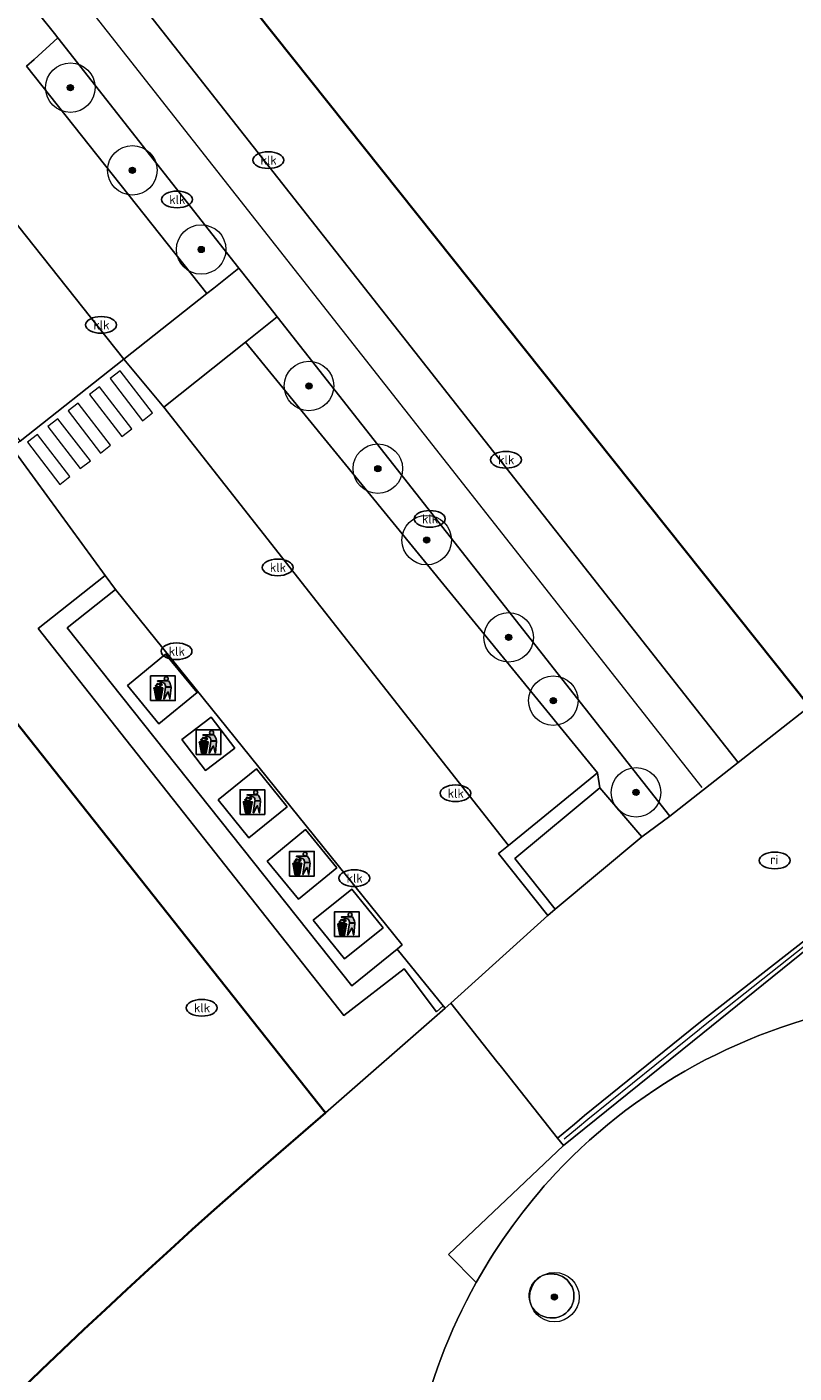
# Model space of a CAD drawing. Header units: metres. Extents: x 103671 to 105190, y 427150 to 429171.
# Tile 21 of 256: x 103855 to 103886, y 427572 to 427626. Entities that reach past the tile are written whole.
import ezdxf
from ezdxf.enums import TextEntityAlignment as Align

# ---------------------------------------------------------------- set-up
doc = ezdxf.new("R2010")
doc.units = ezdxf.units.M
for name, color, linetype, lineweight in [('B-WE-GR-BOOM-S', 253, 'Continuous', 25), ('B-WE-GR-HAAG-GV', 253, 'Continuous', 13), ('B-WE-IE-AFVAL APART PLAATS-S', 253, 'Continuous', 25), ('B-WE-IE-MEUBILAIR-S', 253, 'Continuous', 25), ('B-WE-OG-BEBOUWING-GV', 253, 'Continuous', 35), ('B-WE-OG-TERREIN_BEGROEID-GV', 253, 'Continuous', 18), ('B-WE-OG-TERREIN_ONBEGROEID_ZAND-GV', 253, 'Continuous', 18), ('B-WE-RI-HWA_GOOT_LIJNGOOT-G', 253, 'Continuous', 18), ('B-WE-VH-GESLOTENVERHARDING_ASFALT-GV', 253, 'Continuous', 18), ('B-WE-VH-GESLOTENVERHARDING_BETON-GV', 253, 'Continuous', 18), ('B-WE-VH-ONVERHARD_ZAND-GV', 253, 'Continuous', 18), ('B-WE-VH-OPENVERHARDING-GV', 253, 'Continuous', 18), ('B-WE-VH-OPENVERHARDING_BETONSTRAATSTEEN-GV', 253, 'Continuous', 18), ('B-WE-VH-OPENVERHARDING_TEGEL-GV', 253, 'Continuous', 18), ('X-XX-AL-VERWIJZING-G', 253, 'Continuous', 18)]:
    doc.layers.add(name, color=color, linetype=linetype, lineweight=lineweight)
doc.styles.add('NLCS-ISO', font='NLCS-ISO.ttf')

# ---------------------------------------------------------------- blocks, each defined once
blk = doc.blocks.new('SIE-AFVAL APART PLAATS-SO')
h = blk.add_hatch(color=256)
h.dxf.hatch_style = 1
h.paths.add_polyline_path([(-0.09, 0.07), (-1.76, 0.07, 0.819081), (-1.79, -0.09), (-1.4, -2.19, 0.36153), (-1.37, -2.21), (-0.47, -2.21, 0.36153), (-0.44, -2.19), (-0.05, -0.09, 0.819081)])
h.paths.add_polyline_path([(-0.16, -0.1), (-0.2, -0.33), (-0.49, -0.33), (-0.47, -0.1)], flags=16)
h.paths.add_polyline_path([(-0.55, -0.1), (-0.58, -0.33), (-0.87, -0.33), (-0.87, -0.1)], flags=16)
h.paths.add_polyline_path([(-0.22, -0.42), (-0.27, -0.73), (-0.53, -0.73), (-0.5, -0.42)], flags=16)
h.paths.add_polyline_path([(-0.58, -0.42), (-0.61, -0.73), (-0.87, -0.73), (-0.87, -0.42)], flags=16)
h.paths.add_polyline_path([(-0.95, -0.1), (-0.95, -0.33), (-1.27, -0.33), (-1.29, -0.1)], flags=16)
h.paths.add_polyline_path([(-0.95, -0.42), (-0.95, -0.73), (-1.23, -0.73), (-1.26, -0.42)], flags=16)
h.paths.add_polyline_path([(-0.29, -0.83), (-0.34, -1.09), (-0.56, -1.09), (-0.54, -0.83)], flags=16)
h.paths.add_polyline_path([(-0.62, -0.83), (-0.65, -1.09), (-0.87, -1.09), (-0.87, -0.83)], flags=16)
h.paths.add_polyline_path([(-0.95, -0.83), (-0.95, -1.09), (-1.2, -1.09), (-1.22, -0.83)], flags=16)
h.paths.add_polyline_path([(-1.35, -0.33), (-1.64, -0.33), (-1.69, -0.1), (-1.37, -0.1)], flags=16)
h.paths.add_polyline_path([(-1.34, -0.42), (-1.31, -0.73), (-1.57, -0.73), (-1.63, -0.42)], flags=16)
h.paths.add_polyline_path([(-0.36, -1.18), (-0.41, -1.44), (-0.6, -1.44), (-0.57, -1.18)], flags=16)
h.paths.add_polyline_path([(-0.65, -1.18), (-0.68, -1.44), (-0.87, -1.44), (-0.87, -1.18)], flags=16)
h.paths.add_polyline_path([(-1.3, -0.83), (-1.28, -1.09), (-1.5, -1.09), (-1.55, -0.83)], flags=16)
h.paths.add_polyline_path([(-0.95, -1.18), (-0.95, -1.44), (-1.17, -1.44), (-1.19, -1.18)], flags=16)
h.paths.add_polyline_path([(-0.42, -1.53), (-0.47, -1.79), (-0.63, -1.79), (-0.6, -1.53)], flags=16)
h.paths.add_polyline_path([(-1.27, -1.18), (-1.25, -1.44), (-1.44, -1.44), (-1.49, -1.18)], flags=16)
h.paths.add_polyline_path([(-0.69, -1.53), (-0.71, -1.79), (-0.87, -1.79), (-0.87, -1.53)], flags=16)
h.paths.add_polyline_path([(-0.95, -1.53), (-0.95, -1.79), (-1.13, -1.79), (-1.16, -1.53)], flags=16)
h.paths.add_polyline_path([(-1.24, -1.53), (-1.22, -1.79), (-1.37, -1.79), (-1.42, -1.53)], flags=16)
h.paths.add_polyline_path([(-0.49, -1.89), (-0.53, -2.13), (-0.66, -2.13), (-0.64, -1.89)], flags=16)
h.paths.add_polyline_path([(-0.72, -1.89), (-0.74, -2.13), (-0.87, -2.13), (-0.87, -1.89)], flags=16)
h.paths.add_polyline_path([(-0.95, -1.89), (-0.95, -2.13), (-1.1, -2.13), (-1.12, -1.89)], flags=16)
h.paths.add_polyline_path([(-1.21, -1.89), (-1.18, -2.13), (-1.31, -2.13), (-1.35, -1.89)], flags=16)
h.paths.add_polyline_path([(-0.19, 0.78, -0.01173), (-0.3, 0.78, -0.148797), (-0.42, 1.03, -0.136076), (-0.69, 0.87), (-0.78, 0.85, -0.038293), (-1.14, 0.96), (-1.19, 0.81, -0.243822), (-1.56, 0.45, 0.344326), (-1, 0.22, -0.139345), (-0.6, 0.22, 0.618436), (-0.56, 0.27, -0.441494), (-0.47, 0.44, 0.309048)])
h.paths.add_polyline_path([(-0.49, 0.51, 0.351556), (-0.64, 0.31, 0.121061), (-1.02, 0.29, -0.288745), (-1.45, 0.42, 0.203599), (-1.12, 0.79), (-1.09, 0.87, 0.083075), (-0.28, 0.71, -0.242261)], flags=16)
h.paths.add_polyline_path([(-0.4, 0.79, -0.023345), (-0.63, 0.82, 0.07081), (-0.46, 0.9, 0.059965)], flags=16)
h.paths.add_polyline_path([(1.12, 1.48), (-1.07, 1.48, 0.860559), (-1.08, 1.42), (0.29, 1, -0.146703), (0.53, 0.28, 0.421968), (0.56, 0.25), (1.6, 0.31, 0.450293), (1.63, 0.34, 0.122241)])
h.paths.add_polyline_path([(0.26, 1.93, 1), (1.07, 1.93, 1)])
h.paths.add_polyline_path([(1.65, 0.15, 0.429303), (1.62, 0.18), (0.55, 0.23, 0.38429), (0.51, 0.2), (0.16, -2.16, 0.83726), (0.22, -2.18), (0.99, -0.78, -0.688204), (1.05, -0.78), (1.36, -2.14, 0.84934), (1.42, -2.14)])
for p, q in [((-0.09, 0.07), (-1.76, 0.07)), ((-1.4, -2.19), (-1.79, -0.09)), ((-1.37, -0.1), (-1.69, -0.1)), ((-1.64, -0.33), (-1.69, -0.1)), ((-1.64, -0.33), (-1.35, -0.33)), ((-1.63, -0.42), (-1.34, -0.42)), ((-1.57, -0.73), (-1.63, -0.42)), ((-1.57, -0.73), (-1.31, -0.73)), ((-1.55, -0.83), (-1.3, -0.83)), ((-1.5, -1.09), (-1.55, -0.83)), ((-1.5, -1.09), (-1.28, -1.09)), ((-1.49, -1.18), (-1.27, -1.18)), ((-1.44, -1.44), (-1.49, -1.18)), ((-1.44, -1.44), (-1.25, -1.44)), ((-1.42, -1.53), (-1.24, -1.53)), ((-1.37, -1.79), (-1.42, -1.53)), ((-1.37, -1.79), (-1.22, -1.79)), ((-1.37, -2.21), (-0.47, -2.21)), ((-1.31, -2.13), (-1.35, -1.89)), ((-1.35, -1.89), (-1.21, -1.89)), ((-1.31, -2.13), (-1.18, -2.13)), ((-0.95, -0.1), (-1.29, -0.1)), ((-1.27, -0.33), (-0.95, -0.33)), ((-1.26, -0.42), (-0.95, -0.42)), ((-1.23, -0.73), (-0.95, -0.73)), ((-1.22, -0.83), (-0.95, -0.83)), ((-1.2, -1.09), (-0.95, -1.09)), ((-1.19, -1.18), (-0.95, -1.18)), ((-1.17, -1.44), (-0.95, -1.44)), ((-1.16, -1.53), (-0.95, -1.53)), ((-1.13, -1.79), (-0.95, -1.79)), ((-1.12, -1.89), (-0.95, -1.89)), ((-1.1, -2.13), (-0.95, -2.13)), ((-0.95, -0.1), (-0.95, -0.33)), ((-0.95, -0.42), (-0.95, -0.73)), ((-0.95, -0.83), (-0.95, -1.09)), ((-0.95, -1.18), (-0.95, -1.44)), ((-0.95, -1.53), (-0.95, -1.79)), ((-0.95, -1.89), (-0.95, -2.13)), ((-0.87, -0.1), (-0.87, -0.33)), ((-0.55, -0.1), (-0.87, -0.1)), ((-0.87, -0.33), (-0.58, -0.33)), ((-0.87, -0.42), (-0.87, -0.73)), ((-0.87, -0.42), (-0.58, -0.42)), ((-0.87, -0.73), (-0.61, -0.73)), ((-0.87, -0.83), (-0.62, -0.83)), ((-0.87, -0.83), (-0.87, -1.09)), ((-0.87, -1.09), (-0.65, -1.09)), ((-0.87, -1.18), (-0.65, -1.18)), ((-0.87, -1.18), (-0.87, -1.44)), ((-0.87, -1.44), (-0.68, -1.44)), ((-0.87, -1.53), (-0.69, -1.53)), ((-0.87, -1.53), (-0.87, -1.79)), ((-0.87, -1.79), (-0.71, -1.79)), ((-0.87, -1.89), (-0.87, -2.13)), ((-0.87, -1.89), (-0.72, -1.89)), ((-0.87, -2.13), (-0.74, -2.13)), ((-0.66, -2.13), (-0.53, -2.13)), ((-0.64, -1.89), (-0.49, -1.89)), ((-0.63, -1.79), (-0.47, -1.79)), ((-0.6, -1.44), (-0.41, -1.44)), ((-0.6, -1.53), (-0.42, -1.53)), ((-0.57, -1.18), (-0.36, -1.18)), ((-0.56, -1.09), (-0.34, -1.09)), ((-0.54, -0.83), (-0.29, -0.83)), ((-0.53, -0.73), (-0.27, -0.73)), ((-0.53, -2.13), (-0.49, -1.89)), ((-0.5, -0.42), (-0.22, -0.42)), ((-0.49, -0.33), (-0.2, -0.33)), ((-0.16, -0.1), (-0.47, -0.1)), ((-0.47, -1.79), (-0.42, -1.53)), ((-0.44, -2.19), (-0.05, -0.09)), ((-0.41, -1.44), (-0.36, -1.18)), ((-0.34, -1.09), (-0.29, -0.83)), ((-0.27, -0.73), (-0.22, -0.42)), ((-0.2, -0.33), (-0.16, -0.1))]:
    blk.add_line(p, q)
blk.add_lwpolyline([(-2.5, -2.51), (2.5, -2.51), (2.5, 2.49), (-2.5, 2.49)], close=True)
for points in [[(-0.78, 0.85, -0.038293), (-1.14, 0.96), (-1.19, 0.81, -0.243822), (-1.56, 0.45, 0.344326), (-1, 0.22, -0.139345), (-0.6, 0.22, 0.618436), (-0.56, 0.27, -0.441494), (-0.47, 0.44, 0.309048), (-0.19, 0.78, -0.01173), (-0.3, 0.78, -0.01173)], [(-0.78, 0.85), (-0.69, 0.87, 0.136076), (-0.42, 1.03, 0.156405), (-0.29, 0.77)], [(-0.78, 0.85), (-0.69, 0.87, 0.136076), (-0.42, 1.03, 0.148797), (-0.3, 0.78, 0.148797)], [(-0.63, 0.82, 0.07081), (-0.46, 0.9, 0.059965), (-0.4, 0.79, 0.059965)], [(-0.4, 0.79, -0.023345), (-0.63, 0.82)]]:
    blk.add_lwpolyline(points, format="xyb")
for points in [[(-1.09, 0.87), (-1.12, 0.79, -0.203599), (-1.45, 0.42, 0.288745), (-1.02, 0.29, -0.121061), (-0.64, 0.31, -0.351556), (-0.49, 0.51, 0.242261), (-0.28, 0.71, -0.083075)], [(-1.07, 1.48), (1.12, 1.48, -0.122241), (1.63, 0.34, -0.450293), (1.6, 0.31), (0.56, 0.25, -0.421968), (0.53, 0.28, 0.146703), (0.29, 1), (-1.08, 1.42, -0.860559)], [(0.55, 0.23), (1.62, 0.18, -0.429303), (1.65, 0.15), (1.42, -2.14, -0.84934), (1.36, -2.14), (1.05, -0.78, 0.688204), (0.99, -0.78), (0.22, -2.18, -0.83726), (0.16, -2.16), (0.51, 0.2, -0.38429)]]:
    blk.add_lwpolyline(points, format="xyb", close=True)
for points in [[(-1.35, -0.33), (-1.37, -0.1)], [(-1.31, -0.73), (-1.34, -0.42)], [(-1.28, -1.09), (-1.3, -0.83)], [(-1.27, -0.33), (-1.29, -0.1)], [(-1.25, -1.44), (-1.27, -1.18)], [(-1.23, -0.73), (-1.26, -0.42)], [(-1.22, -1.79), (-1.24, -1.53)], [(-1.2, -1.09), (-1.22, -0.83)], [(-1.18, -2.13), (-1.21, -1.89)], [(-1.17, -1.44), (-1.19, -1.18)], [(-1.18, -2.22), (-1.18, -2.21)], [(-1.13, -1.79), (-1.16, -1.53)], [(-1.1, -2.13), (-1.12, -1.89)], [(-0.74, -2.13), (-0.72, -1.89)], [(-0.71, -1.79), (-0.69, -1.53)], [(-0.68, -1.44), (-0.65, -1.18)], [(-0.66, -2.13), (-0.64, -1.89)], [(-0.65, -1.09), (-0.62, -0.83)], [(-0.63, -1.79), (-0.6, -1.53)], [(-0.61, -0.73), (-0.58, -0.42)], [(-0.6, -1.44), (-0.57, -1.18)], [(-0.58, -0.33), (-0.55, -0.1)], [(-0.56, -1.09), (-0.54, -0.83)], [(-0.53, -0.73), (-0.5, -0.42)], [(-0.49, -0.33), (-0.47, -0.1)]]:
    blk.add_lwpolyline(points)
blk.add_circle((0.66, 1.93), 0.401)
for centre, radius, start, end in [((-1.76, -0.01), 0.0869, 90, 247.281), ((-0.09, -0.01), 0.0869, 292.719, 90), ((-1.37, -2.18), 0.0318, 190.4943, 270), ((-0.47, -2.18), 0.0318, 270, 349.5057)]:
    blk.add_arc(centre, radius, start, end)
blk = doc.blocks.new('SIE-MEUBILAIR_PUT_KOLK-SO')
blk.add_ellipse((0, 0), major_axis=(1.25, 0), ratio=0.54)
at = {"style": 'NLCS-ISO'}
blk.add_text('klk', height=0.75, dxfattribs=at).set_placement((0.03, 0), align=Align.MIDDLE_CENTER)
blk = doc.blocks.new('SIE-MEUBILAIR_PUT_RIOOLPUT-SO')
blk.add_ellipse((0, 0), major_axis=(1.25, 0), ratio=0.54)
at = {"style": 'NLCS-ISO'}
blk.add_text('ri', height=0.75, dxfattribs=at).set_placement((-0.04, 0.07), align=Align.MIDDLE_CENTER)
blk = doc.blocks.new('SGR-BOOM_GBKN-SO')
at = {"linetype": 'ByBlock', "lineweight": 18}
h = blk.add_hatch(color=0, dxfattribs=at)
h.dxf.hatch_style = 1
edge = h.paths.add_edge_path()
edge.add_arc((0, 0), 0.25, 0, 360)
at = {"color": 0, "linetype": 'ByBlock', "lineweight": 18}
for radius in [2, 0.25]:
    blk.add_circle((0, 0), radius, dxfattribs=at)
at = {"color": 0, "linetype": 'ByBlock', "lineweight": 18, "style": 'NLCS-ISO'}
blk.add_attdef('SOORT', (2.5, 0), '', height=1.5, dxfattribs=at)

msp = doc.modelspace()

# ---------------------------------------------------------------- linework, layer by layer
at = {"layer": 'B-WE-GR-HAAG-GV', "flags": 128}
msp.add_lwpolyline([(103878.306, 427595.843), (103874.709, 427592.901), (103874.314, 427592.578), (103876.306, 427590.075), (103876.603, 427590.326), (103874.971, 427592.371), (103878.413, 427595.229)], close=True, dxfattribs=at)
at = {"layer": 'B-WE-OG-BEBOUWING-GV', "flags": 128}
for points in [[(104012.381, 427666.372), (104000, 427687.907), (103980.318, 427722.141), (103973.257, 427734.422), (103970.342, 427739.492), (103968.875, 427742.044), (103968.65, 427742.435), (103967.083, 427745.191), (103964.3, 427750), (103963.453, 427751.474), (103961.955, 427754.08), (103958.311, 427760.418), (103947.368, 427750), (103844.318, 427651.893), (103886.888, 427598.523)], [(103867.315, 427582.092), (103853.955, 427598.938), (103851.223, 427595.729), (103843.143, 427586.238), (103839.369, 427581.805), (103839.158, 427581.557), (103839.452, 427581.307), (103843.117, 427578.186), (103832.402, 427566.939), (103830.364, 427568.71), (103824.707, 427562.201), (103826.745, 427560.43)]]:
    msp.add_lwpolyline(points, dxfattribs=at)
at = {"layer": 'B-WE-OG-BEBOUWING-GV'}
msp.add_lwpolyline([(103817.336, 427524.822, -0.074081), (103867.315, 427582.092)], format="xyb", dxfattribs=at)
at = {"layer": 'B-WE-OG-TERREIN_BEGROEID-GV', "flags": 128}
for points in [[(103856.484, 427625.541), (103855.527, 427624.672), (103855.221, 427624.395), (103862.518, 427615.207), (103862.8, 427615.431), (103863.81, 427616.233)], [(103881.244, 427594.081), (103865.363, 427614.261), (103864.079, 427613.242), (103878.306, 427595.843), (103878.413, 427595.229), (103880.101, 427593.251)], [(103856.873, 427601.704), (103858.826, 427603.253), (103858.401, 427603.819), (103855.699, 427601.674), (103868.06, 427586.035), (103870.5, 427587.915), (103871.797, 427586.173), (103872.07, 427586.417), (103870.207, 427588.714), (103868.383, 427587.234)]]:
    msp.add_lwpolyline(points, close=True, dxfattribs=at)
at = {"layer": 'B-WE-OG-TERREIN_ONBEGROEID_ZAND-GV', "flags": 128}
msp.add_lwpolyline([(103876.306, 427590.075), (103876.603, 427590.326), (103874.971, 427592.371), (103878.413, 427595.229), (103878.306, 427595.843), (103874.709, 427592.901), (103874.314, 427592.578)], close=True, dxfattribs=at)
at = {"layer": 'B-WE-RI-HWA_GOOT_LIJNGOOT-G', "flags": 128}
msp.add_lwpolyline([(103876.963, 427581.043), (103877.508, 427581.483), (103877.922, 427581.833), (103882.439, 427585.474), (103882.535, 427585.552), (103888.115, 427589.976), (103888.51, 427590.292), (103891.535, 427592.703), (103897.922, 427597.642), (103902.897, 427601.35), (103908.854, 427605.64), (103913.546, 427608.905), (103919.287, 427612.77), (103924.004, 427615.841), (103928.822, 427618.883), (103931.737, 427620.679), (103935.168, 427622.749)], dxfattribs=at)
at = {"layer": 'B-WE-VH-GESLOTENVERHARDING_ASFALT-GV', "flags": 128}
msp.add_lwpolyline([(103831.79, 427656.91), (103835.052, 427652.776), (103838.794, 427648.02), (103839.257, 427647.432), (103846.343, 427638.428), (103846.373, 427638.389), (103847.643, 427636.776), (103847.726, 427636.67), (103855.032, 427627.387), (103855.145, 427627.244), (103856.349, 427625.713), (103856.484, 427625.541), (103863.81, 427616.233), (103863.919, 427616.095), (103865.221, 427614.441), (103865.363, 427614.261), (103881.244, 427594.081), (103884, 427596.25), (103837.878, 427654.801)], dxfattribs=at)
at = {"layer": 'B-WE-VH-GESLOTENVERHARDING_ASFALT-GV'}
for points in [[(103889.898, 427586.562, 0.169697), (103876.62, 427579.646)], [(103876.62, 427579.646, 0.059605), (103873.411, 427575.237)], [(103876.38, 427573.809, -1.036743), (103876.561, 427575.579)], [(103876.561, 427575.579, -1.000616), (103876.38, 427573.809)], [(103873.411, 427575.237, 0.147709), (103870.562, 427562.297)]]:
    msp.add_lwpolyline(points, format="xyb", dxfattribs=at)
at = {"layer": 'B-WE-VH-GESLOTENVERHARDING_BETON-GV', "flags": 128}
for points in [[(103862.123, 427599.087), (103860.848, 427600.636), (103859.304, 427599.364), (103860.579, 427597.815)], [(103861.499, 427597.179), (103862.459, 427595.926), (103863.645, 427596.834), (103862.684, 427598.088)], [(103865.769, 427594.458), (103864.528, 427595.999), (103862.971, 427594.744), (103864.212, 427593.203)], [(103867.769, 427591.997), (103866.502, 427593.541), (103864.956, 427592.273), (103866.223, 427590.728)], [(103869.639, 427589.572), (103868.372, 427591.141), (103866.816, 427589.885), (103868.083, 427588.316)]]:
    msp.add_lwpolyline(points, close=True, dxfattribs=at)
at = {"layer": 'B-WE-VH-ONVERHARD_ZAND-GV'}
for points in [[(103876.561, 427575.579, 1.036743), (103876.38, 427573.809)], [(103876.38, 427573.809, 1.000616), (103876.561, 427575.579)]]:
    msp.add_lwpolyline(points, format="xyb", dxfattribs=at)
at = {"layer": 'B-WE-VH-OPENVERHARDING-GV', "flags": 128}
for points in [[(103824.168, 427656.59), (103822.916, 427658.138), (103804.657, 427681.338), (103800.754, 427678.025), (103854.964, 427609.242), (103859.163, 427612.558), (103851.587, 427622.081)], [(103873.411, 427575.237), (103872.288, 427576.371), (103876.932, 427580.769), (103876.691, 427581.074), (103874.429, 427583.937), (103874.242, 427584.173), (103872.379, 427586.53), (103872.148, 427586.328), (103867.315, 427582.092)]]:
    msp.add_lwpolyline(points, dxfattribs=at)
at = {"layer": 'B-WE-VH-OPENVERHARDING-GV'}
for points in [[(103867.315, 427582.092, 0.074081), (103817.336, 427524.822)], [(103870.562, 427562.297, -0.147709), (103873.411, 427575.237)]]:
    msp.add_lwpolyline(points, format="xyb", dxfattribs=at)
at = {"layer": 'B-WE-VH-OPENVERHARDING_BETONSTRAATSTEEN-GV', "flags": 128}
msp.add_lwpolyline([(103888.022, 427590.093), (103882.408, 427585.713), (103877.789, 427581.99), (103877.383, 427581.631), (103876.691, 427581.074), (103876.932, 427580.769), (103882.567, 427585.315), (103888.603, 427590.176)], dxfattribs=at)
at = {"layer": 'B-WE-VH-OPENVERHARDING_TEGEL-GV', "flags": 128}
for points in [[(103837.873, 427654.808), (103837.878, 427654.801), (103884, 427596.25), (103886.888, 427598.523), (103844.318, 427651.893)], [(103855.221, 427624.395), (103855.527, 427624.672), (103856.484, 427625.541), (103856.349, 427625.713), (103855.145, 427627.244), (103854.075, 427626.518), (103853.734, 427626.287), (103850.749, 427623.932)], [(103851.587, 427622.081), (103859.163, 427612.558), (103862.518, 427615.207), (103855.221, 427624.395)], [(103935.245, 427622.62), (103931.815, 427620.551), (103928.901, 427618.756), (103924.085, 427615.715), (103919.37, 427612.645), (103913.631, 427608.781), (103908.941, 427605.517), (103902.985, 427601.229), (103898.013, 427597.522), (103891.627, 427592.586), (103888.603, 427590.176), (103882.567, 427585.315), (103876.932, 427580.769), (103872.288, 427576.371), (103873.411, 427575.237)], [(103886.888, 427598.523), (103884, 427596.25), (103881.244, 427594.081), (103880.101, 427593.251), (103876.603, 427590.326), (103876.306, 427590.075), (103872.379, 427586.53), (103874.242, 427584.173), (103874.429, 427583.937), (103876.691, 427581.074), (103877.383, 427581.631), (103877.789, 427581.99), (103882.408, 427585.713), (103888.022, 427590.093), (103891.442, 427592.821), (103897.832, 427597.761), (103902.808, 427601.471), (103908.768, 427605.762), (103913.461, 427609.029), (103919.204, 427612.895), (103923.923, 427615.967), (103928.743, 427619.01), (103931.659, 427620.807), (103935.091, 427622.878)]]:
    msp.add_lwpolyline(points, dxfattribs=at)
for points in [[(103864.079, 427613.242), (103865.363, 427614.261), (103865.221, 427614.441), (103863.919, 427616.095), (103863.81, 427616.233), (103862.8, 427615.431), (103862.518, 427615.207), (103859.163, 427612.558), (103860.776, 427610.621)], [(103864.079, 427613.242), (103860.776, 427610.621), (103874.709, 427592.901), (103878.306, 427595.843)], [(103872.148, 427586.328), (103872.379, 427586.53), (103876.306, 427590.075), (103874.314, 427592.578), (103874.709, 427592.901), (103860.776, 427610.621), (103859.163, 427612.558), (103854.964, 427609.242), (103854.637, 427608.984), (103858.401, 427603.819), (103858.826, 427603.253), (103870.416, 427588.883), (103870.207, 427588.714), (103872.07, 427586.417)], [(103858.401, 427603.819), (103854.637, 427608.984), (103851.271, 427606.326), (103850.782, 427605.921), (103848.663, 427604.167), (103848.082, 427603.686), (103846.189, 427602.119), (103847.684, 427600.221), (103851.223, 427595.729), (103853.955, 427598.938), (103867.315, 427582.092), (103872.148, 427586.328), (103872.07, 427586.417), (103871.797, 427586.173), (103870.5, 427587.915), (103868.06, 427586.035), (103855.699, 427601.674)], [(103858.826, 427603.253), (103856.873, 427601.704), (103868.383, 427587.234), (103870.207, 427588.714), (103870.416, 427588.883)], [(103862.123, 427599.087), (103860.579, 427597.815), (103859.304, 427599.364), (103860.848, 427600.636)], [(103862.684, 427598.088), (103863.645, 427596.834), (103862.459, 427595.926), (103861.499, 427597.179)], [(103865.769, 427594.458), (103864.212, 427593.203), (103862.971, 427594.744), (103864.528, 427595.999)], [(103880.101, 427593.251), (103878.413, 427595.229), (103874.971, 427592.371), (103876.603, 427590.326)], [(103867.769, 427591.997), (103866.223, 427590.728), (103864.956, 427592.273), (103866.502, 427593.541)], [(103869.639, 427589.572), (103868.083, 427588.316), (103866.816, 427589.885), (103868.372, 427591.141)]]:
    msp.add_lwpolyline(points, close=True, dxfattribs=at)
at = {"layer": 'B-WE-VH-OPENVERHARDING_TEGEL-GV'}
for points in [[(103876.62, 427579.646, -0.169697), (103889.898, 427586.562)], [(103873.411, 427575.237, -0.059605), (103876.62, 427579.646)]]:
    msp.add_lwpolyline(points, format="xyb", dxfattribs=at)
at = {"layer": 'X-XX-AL-VERWIJZING-G', "flags": 128}
for points in [[(103882.547, 427595.246), (103701.395, 427825.435)], [(103859.01, 427612.084), (103858.602, 427611.77)], [(103858.602, 427611.77), (103859.912, 427610.068)], [(103860.32, 427610.382), (103859.01, 427612.084)], [(103858.173, 427611.44), (103857.765, 427611.126)], [(103859.484, 427609.738), (103858.173, 427611.44)], [(103857.313, 427610.778), (103856.905, 427610.463)], [(103858.623, 427609.076), (103857.313, 427610.778)], [(103857.765, 427611.126), (103859.075, 427609.424)], [(103856.496, 427610.149), (103856.088, 427609.834)], [(103857.806, 427608.447), (103856.496, 427610.149)], [(103856.905, 427610.463), (103858.215, 427608.761)], [(103859.912, 427610.068), (103860.32, 427610.382)], [(103856.088, 427609.834), (103857.398, 427608.132)], [(103859.075, 427609.424), (103859.484, 427609.738)], [(103855.667, 427609.511), (103855.259, 427609.196)], [(103855.259, 427609.196), (103856.569, 427607.494)], [(103856.978, 427607.809), (103855.667, 427609.511)], [(103858.215, 427608.761), (103858.623, 427609.076)], [(103857.398, 427608.132), (103857.806, 427608.447)], [(103856.569, 427607.494), (103856.978, 427607.809)]]:
    msp.add_lwpolyline(points, dxfattribs=at)

# ---------------------------------------------------------------- block references
at = {"layer": 'B-WE-GR-BOOM-S', "xscale": 0.5, "yscale": 0.5, "zscale": 0.5}
for p in [(103856.998, 427623.531), (103859.503, 427620.19), (103862.287, 427616.989), (103866.646, 427611.473), (103869.43, 427608.132), (103871.403, 427605.243), (103874.72, 427601.311), (103876.526, 427598.755), (103879.87, 427595.047), (103876.572, 427574.646)]:
    msp.add_blockref('SGR-BOOM_GBKN-SO', p, dxfattribs=at)
at = {"layer": 'B-WE-IE-AFVAL APART PLAATS-S', "xscale": 0.2, "yscale": 0.2, "zscale": 0.2}
for p in [(103860.741, 427599.257), (103862.578, 427597.075), (103864.359, 427594.657), (103866.359, 427592.166), (103868.176, 427589.719)]:
    msp.add_blockref('SIE-AFVAL APART PLAATS-SO', p, dxfattribs=at)
at = {"layer": 'B-WE-IE-MEUBILAIR-S', "xscale": 0.5, "yscale": 0.5, "zscale": 0.5}
for name, p in [('SIE-MEUBILAIR_PUT_KOLK-SO', (103865, 427620.6)), ('SIE-MEUBILAIR_PUT_KOLK-SO', (103861.31, 427619.01)), ('SIE-MEUBILAIR_PUT_KOLK-SO', (103858.24, 427613.94)), ('SIE-MEUBILAIR_PUT_KOLK-SO', (103874.61, 427608.49)), ('SIE-MEUBILAIR_PUT_KOLK-SO', (103871.53, 427606.1)), ('SIE-MEUBILAIR_PUT_KOLK-SO', (103865.38, 427604.14)), ('SIE-MEUBILAIR_PUT_KOLK-SO', (103861.29, 427600.75)), ('SIE-MEUBILAIR_PUT_KOLK-SO', (103872.57, 427595.01)), ('SIE-MEUBILAIR_PUT_RIOOLPUT-SO', (103885.48, 427592.295)), ('SIE-MEUBILAIR_PUT_KOLK-SO', (103868.48, 427591.58)), ('SIE-MEUBILAIR_PUT_KOLK-SO', (103862.31, 427586.34))]:
    msp.add_blockref(name, p, dxfattribs=at)

doc.saveas('drawing.dxf')
